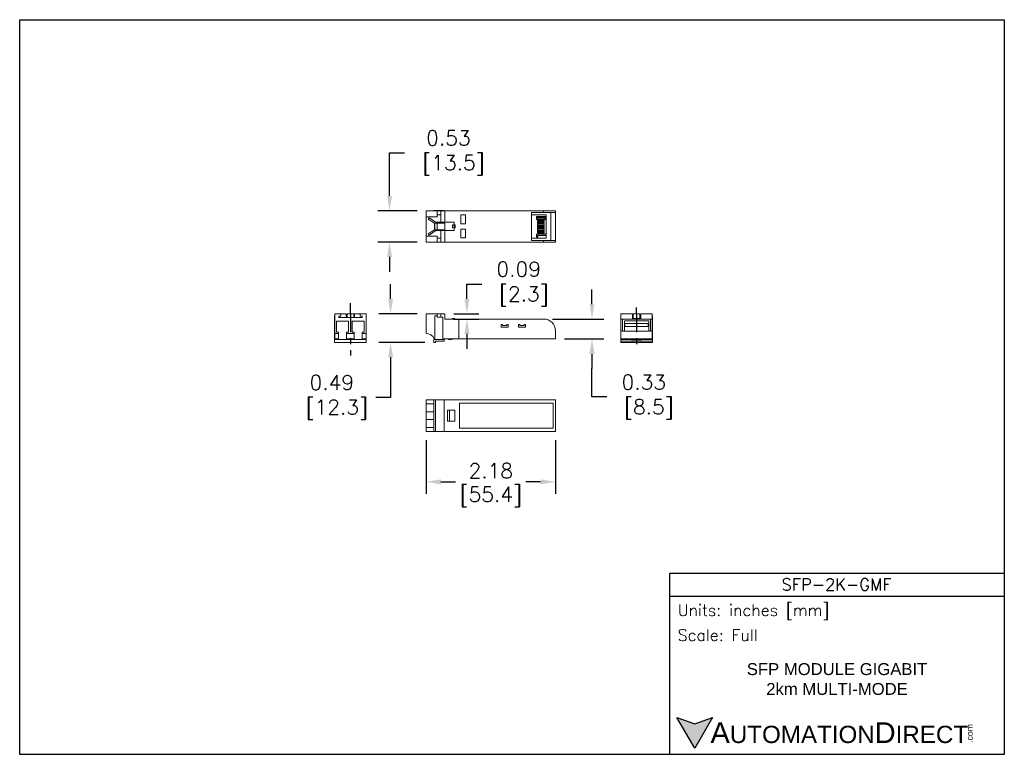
# Model space of a CAD drawing. Extents: x 888.1 to 904.6, y -7.2 to 5.2.
import ezdxf

# ---------------------------------------------------------------- set-up
doc = ezdxf.new("R2010")
doc.units = 0
doc.header["$LTSCALE"] = 0.25
doc.header["$MEASUREMENT"] = 0
doc.linetypes.add('CENTER', pattern=[2, 1.25, -0.25, 0.25, -0.25])
doc.layers.get('0').update_dxf_attribs({"linetype": 'CONTINUOUS'})
doc.layers.get('DEFPOINTS').update_dxf_attribs({"linetype": 'CONTINUOUS'})
for name, color, linetype in [('CENTER', 40, 'CENTER'), ('dim', 140, 'CONTINUOUS'), ('dim @ 1', 140, 'CONTINUOUS'), ('TEXT', 140, 'CONTINUOUS')]:
    doc.layers.add(name, color=color, linetype=linetype)
doc.styles.add('\\M+2ABAC\\M+2A6A11', font='txt')
doc.styles.add('ROMANS', font='romans.shx')
doc.styles.get("Standard").update_dxf_attribs({"font": 'romans.shx'})
doc.dimstyles.get("Standard").update_dxf_attribs({"dimtxt": 0.25, "dimasz": 0.25, "dimexe": 0.2, "dimexo": 0.15, "dimgap": 0.0625, "dimtad": 0, "dimtih": 1, "dimtoh": 1, "dimzin": 0, "dimdsep": 46, "dimtxsty": 'Standard', "dimcen": -0.1, "dimadec": 0, "dimazin": 0, "dimtfac": 1, "dimtofl": 0, "dimtmove": 0, "dimatfit": 3, "dimfxl": 0, "dimtolj": 1, "dimtzin": 0, "dimarcsym": 0})

# ---------------------------------------------------------------- blocks, each defined once
blk = doc.blocks.new('*D0')
at = {"layer": 'DEFPOINTS', "color": 0}
for p in [(894.289, 1.977), (894.904, 1.977), (894.904, 1.447)]:
    blk.add_point(p, dxfattribs=at)
at = {"layer": 'dim', "color": 0, "lineweight": -2}
for p, q in [((894.289, 2.227), (894.289, 2.953)), ((894.289, 2.953), (894.539, 2.953)), ((894.754, 1.977), (894.089, 1.977)), ((894.754, 1.447), (894.089, 1.447)), ((894.289, 1.197), (894.289, 0.947))]:
    blk.add_line(p, q, dxfattribs=at)
at = {"layer": 'dim', "color": 0}
for points in [[(894.247, 2.227), (894.331, 2.227), (894.289, 1.977)], [(894.247, 1.197), (894.331, 1.197), (894.289, 1.447)]]:
    blk.add_solid(points, dxfattribs=at)
at = {"layer": 'dim', "color": 0, "insert": (895.28, 2.953), "char_height": 0.25, "attachment_point": 5}
blk.add_mtext('\\A1;0.53\\P [13.5]', dxfattribs=at)
blk = doc.blocks.new('*D1')
at = {"layer": 'DEFPOINTS', "color": 0}
for p in [(896.884, 0.151), (897.084, -0.183), (897.699, -0.183)]:
    blk.add_point(p, dxfattribs=at)
at = {"layer": 'dim', "color": 0, "lineweight": -2}
for p, q in [((897.699, 0.401), (897.699, 0.651)), ((897.034, 0.151), (897.899, 0.151)), ((897.234, -0.183), (897.899, -0.183)), ((897.699, -0.433), (897.699, -0.683)), ((897.699, -1.163), (897.699, -0.683)), ((897.949, -1.163), (897.699, -1.163))]:
    blk.add_line(p, q, dxfattribs=at)
at = {"layer": 'dim', "color": 0}
for points in [[(897.657, 0.401), (897.74, 0.401), (897.699, 0.151)], [(897.657, -0.433), (897.74, -0.433), (897.699, -0.183)]]:
    blk.add_solid(points, dxfattribs=at)
at = {"layer": 'dim', "color": 0, "insert": (898.571, -1.163), "char_height": 0.25, "attachment_point": 5}
blk.add_mtext('\\A1;0.33\\P [8.5]', dxfattribs=at)
blk = doc.blocks.new('*D2')
at = {"layer": 'DEFPOINTS', "color": 0}
for p in [(894.904, 0.241), (894.306, -0.244), (895.033, -0.244)]:
    blk.add_point(p, dxfattribs=at)
at = {"layer": 'dim', "color": 0, "lineweight": -2}
for p, q in [((894.306, 0.491), (894.306, 0.741)), ((894.754, 0.241), (894.106, 0.241)), ((894.883, -0.244), (894.106, -0.244)), ((894.306, -0.494), (894.306, -1.169)), ((894.306, -1.169), (894.056, -1.169))]:
    blk.add_line(p, q, dxfattribs=at)
at = {"layer": 'dim', "color": 0}
for points in [[(894.265, 0.491), (894.348, 0.491), (894.306, 0.241)], [(894.265, -0.494), (894.348, -0.494), (894.306, -0.244)]]:
    blk.add_solid(points, dxfattribs=at)
at = {"layer": 'dim', "color": 0, "insert": (893.315, -1.169), "char_height": 0.25, "attachment_point": 5}
blk.add_mtext('\\A1;0.49\\P [12.3]', dxfattribs=at)
blk = doc.blocks.new('*D3')
at = {"layer": 'DEFPOINTS', "color": 0}
for p in [(894.904, -1.743), (897.084, -1.743), (897.084, -2.593)]:
    blk.add_point(p, dxfattribs=at)
at = {"layer": 'dim', "color": 0, "lineweight": -2}
for p, q in [((894.904, -1.893), (894.904, -2.793)), ((897.084, -1.893), (897.084, -2.793)), ((895.154, -2.593), (895.401, -2.593)), ((896.834, -2.593), (896.586, -2.593))]:
    blk.add_line(p, q, dxfattribs=at)
at = {"layer": 'dim', "color": 0}
for points in [[(895.154, -2.552), (895.154, -2.635), (894.904, -2.593)], [(896.834, -2.552), (896.834, -2.635), (897.084, -2.593)]]:
    blk.add_solid(points, dxfattribs=at)
at = {"layer": 'dim', "color": 0, "char_height": 0.25, "attachment_point": 5}
for s, insert in [('\\A1;2.18', (895.994, -2.406)), ('\\A1;[55.4]', (895.994, -2.846))]:
    blk.add_mtext(s, dxfattribs=dict(at, insert=insert))
blk = doc.blocks.new('*D4')
at = {"layer": 'DEFPOINTS', "color": 0}
for p in [(895.219, 0.241), (895.592, 0.241), (895.219, 0.151)]:
    blk.add_point(p, dxfattribs=at)
at = {"layer": 'dim', "color": 0, "lineweight": -2}
for p, q in [((895.592, 0.491), (895.592, 0.741)), ((895.592, 0.741), (895.842, 0.741)), ((895.369, 0.241), (895.792, 0.241)), ((895.369, 0.151), (895.792, 0.151)), ((895.592, -0.099), (895.592, -0.349))]:
    blk.add_line(p, q, dxfattribs=at)
at = {"layer": 'dim', "color": 0}
for points in [[(895.55, 0.491), (895.634, 0.491), (895.592, 0.241)], [(895.55, -0.099), (895.634, -0.099), (895.592, 0.151)]]:
    blk.add_solid(points, dxfattribs=at)
at = {"layer": 'dim', "color": 0, "insert": (896.464, 0.741), "char_height": 0.25, "attachment_point": 5}
blk.add_mtext('\\A1;0.09\\P [2.3]', dxfattribs=at)

msp = doc.modelspace()

# ---------------------------------------------------------------- hatches: boundary and pattern name
at = {"layer": 'TEXT'}
msp.add_hatch(color=256, dxfattribs=at).paths.add_polyline_path([(899.73, -6.564), (899.43, -6.673), (899.13, -6.564), (899.43, -7.083)])

# ---------------------------------------------------------------- linework, layer by layer
at = {"color": 7, "linetype": 'Continuous', "lineweight": 15}
for p, q in [((895.093, 1.977), (894.904, 1.977)), ((894.904, 1.977), (894.904, 1.875)), ((894.904, 1.875), (895.093, 1.875)), ((894.904, 1.875), (894.904, 1.549)), ((894.941, 1.836), (894.954, 1.856)), ((895.045, 1.767), (894.941, 1.836)), ((894.954, 1.856), (895.066, 1.782)), ((895.054, 1.979), (895.033, 1.979)), ((895.033, 1.977), (895.033, 1.979)), ((895.054, 1.977), (895.054, 1.979)), ((895.093, 1.979), (895.054, 1.979)), ((895.093, 1.977), (895.093, 1.979)), ((895.184, 1.979), (895.093, 1.979)), ((895.093, 1.977), (895.093, 1.875)), ((895.153, 1.977), (895.093, 1.977)), ((895.153, 1.909), (895.093, 1.909)), ((895.153, 1.977), (895.153, 1.782)), ((895.219, 1.977), (895.153, 1.977)), ((895.184, 1.977), (895.184, 1.979)), ((895.206, 1.979), (895.184, 1.979)), ((895.206, 1.977), (895.206, 1.979)), ((895.219, 1.782), (895.219, 1.977)), ((895.454, 1.977), (895.219, 1.977)), ((896.884, 1.977), (895.454, 1.977)), ((895.489, 1.906), (895.489, 1.756)), ((895.569, 1.906), (895.489, 1.906)), ((895.569, 1.756), (895.569, 1.906)), ((896.884, 1.947), (896.679, 1.947)), ((896.679, 1.477), (896.679, 1.947)), ((896.929, 1.91), (896.679, 1.91)), ((896.762, 1.88), (896.762, 1.861)), ((896.916, 1.88), (896.762, 1.88)), ((896.762, 1.85), (896.762, 1.831)), ((896.762, 1.831), (896.916, 1.831)), ((896.778, 1.861), (896.916, 1.861)), ((896.916, 1.85), (896.778, 1.85)), ((896.884, 1.947), (896.884, 1.977)), ((896.884, 1.977), (897.084, 1.977)), ((897.084, 1.947), (896.884, 1.947)), ((896.916, 1.861), (896.916, 1.88)), ((896.916, 1.831), (896.916, 1.85)), ((896.929, 1.91), (896.929, 1.514)), ((897.004, 1.477), (897.004, 1.947)), ((897.084, 1.977), (897.084, 1.947)), ((897.084, 1.477), (897.084, 1.947)), ((895.092, 1.767), (895.045, 1.767)), ((895.066, 1.782), (895.153, 1.782)), ((895.092, 1.767), (895.092, 1.656)), ((895.219, 1.767), (895.092, 1.767)), ((895.219, 1.782), (895.153, 1.782)), ((895.379, 1.782), (895.219, 1.782)), ((895.219, 1.656), (895.219, 1.767)), ((895.379, 1.737), (895.347, 1.737)), ((895.347, 1.687), (895.347, 1.737)), ((895.379, 1.687), (895.347, 1.687)), ((895.379, 1.737), (895.379, 1.782)), ((895.379, 1.687), (895.379, 1.737)), ((895.394, 1.737), (895.379, 1.737)), ((895.394, 1.687), (895.379, 1.687)), ((895.379, 1.642), (895.379, 1.687)), ((895.394, 1.737), (895.394, 1.687)), ((895.489, 1.756), (895.569, 1.756)), ((895.569, 1.668), (895.489, 1.668)), ((895.489, 1.668), (895.489, 1.518)), ((895.569, 1.518), (895.569, 1.668)), ((896.779, 1.801), (896.779, 1.82)), ((896.892, 1.82), (896.779, 1.82)), ((896.779, 1.801), (896.892, 1.801)), ((896.779, 1.771), (896.779, 1.79)), ((896.892, 1.79), (896.779, 1.79)), ((896.779, 1.771), (896.892, 1.771)), ((896.779, 1.741), (896.779, 1.76)), ((896.892, 1.76), (896.779, 1.76)), ((896.779, 1.741), (896.892, 1.741)), ((896.779, 1.711), (896.779, 1.73)), ((896.892, 1.73), (896.779, 1.73)), ((896.779, 1.711), (896.892, 1.711)), ((896.892, 1.7), (896.779, 1.7)), ((896.779, 1.681), (896.779, 1.7)), ((896.779, 1.681), (896.892, 1.681)), ((896.779, 1.651), (896.779, 1.67)), ((896.892, 1.67), (896.779, 1.67)), ((896.892, 1.82), (896.892, 1.801)), ((896.892, 1.79), (896.892, 1.771)), ((896.892, 1.76), (896.892, 1.741)), ((896.892, 1.73), (896.892, 1.711)), ((896.892, 1.7), (896.892, 1.681)), ((896.892, 1.67), (896.892, 1.651)), ((895.093, 1.549), (894.904, 1.549)), ((894.904, 1.549), (894.904, 1.447)), ((894.941, 1.587), (895.045, 1.656)), ((894.954, 1.567), (894.941, 1.587)), ((895.066, 1.642), (894.954, 1.567)), ((895.092, 1.656), (895.045, 1.656)), ((895.153, 1.642), (895.066, 1.642)), ((895.092, 1.656), (895.219, 1.656)), ((895.093, 1.447), (895.093, 1.549)), ((895.153, 1.514), (895.093, 1.514)), ((895.153, 1.642), (895.219, 1.642)), ((895.153, 1.642), (895.153, 1.447)), ((895.219, 1.447), (895.219, 1.642)), ((895.219, 1.642), (895.379, 1.642)), ((895.489, 1.518), (895.569, 1.518)), ((896.929, 1.514), (896.679, 1.514)), ((896.916, 1.58), (896.762, 1.58)), ((896.762, 1.58), (896.762, 1.561)), ((896.779, 1.651), (896.892, 1.651)), ((896.779, 1.621), (896.779, 1.64)), ((896.892, 1.64), (896.779, 1.64)), ((896.779, 1.621), (896.892, 1.621)), ((896.779, 1.591), (896.779, 1.61)), ((896.892, 1.61), (896.779, 1.61)), ((896.779, 1.591), (896.892, 1.591)), ((896.785, 1.561), (896.916, 1.561)), ((896.892, 1.64), (896.892, 1.621)), ((896.892, 1.591), (896.892, 1.61)), ((896.916, 1.561), (896.916, 1.58)), ((894.904, 1.447), (895.093, 1.447)), ((895.033, 1.444), (895.033, 1.447)), ((895.054, 1.444), (895.033, 1.444)), ((895.054, 1.444), (895.054, 1.447)), ((895.093, 1.444), (895.054, 1.444)), ((895.093, 1.444), (895.093, 1.447)), ((895.093, 1.447), (895.153, 1.447)), ((895.184, 1.444), (895.093, 1.444)), ((895.153, 1.447), (895.219, 1.447)), ((895.184, 1.444), (895.184, 1.447)), ((895.206, 1.444), (895.184, 1.444)), ((895.206, 1.444), (895.206, 1.447)), ((895.454, 1.447), (895.219, 1.447)), ((896.884, 1.447), (895.454, 1.447)), ((896.679, 1.477), (896.884, 1.477)), ((896.884, 1.447), (896.884, 1.477)), ((896.884, 1.477), (897.084, 1.477)), ((897.084, 1.447), (896.884, 1.447)), ((897.084, 1.477), (897.084, 1.447)), ((893.362, 0.206), (893.362, -0.193)), ((893.364, 0.206), (893.362, 0.206)), ((893.364, 0.241), (893.364, -0.093)), ((893.364, 0.241), (893.466, 0.241)), ((893.466, 0.201), (893.432, 0.201)), ((893.432, 0.201), (893.432, 0.176)), ((893.432, 0.176), (893.827, 0.176)), ((893.466, 0.241), (893.466, 0.201)), ((893.466, 0.241), (893.559, 0.241)), ((893.559, 0.176), (893.559, 0.241)), ((893.574, 0.241), (893.685, 0.241)), ((893.574, 0.241), (893.574, 0.176)), ((893.685, 0.241), (893.685, 0.176)), ((893.699, 0.241), (893.792, 0.241)), ((893.699, 0.241), (893.699, 0.176)), ((893.792, 0.201), (893.792, 0.241)), ((893.792, 0.241), (893.894, 0.241)), ((893.827, 0.201), (893.792, 0.201)), ((893.827, 0.176), (893.827, 0.201)), ((893.894, -0.093), (893.894, 0.241)), ((893.897, 0.206), (893.894, 0.206)), ((893.897, 0.206), (893.897, -0.193)), ((894.904, -0.093), (894.904, 0.241)), ((894.904, 0.241), (895.093, 0.241)), ((895.093, 0.206), (895.054, 0.206)), ((895.054, 0.206), (895.054, -0.193)), ((895.093, 0.241), (895.093, 0.206)), ((895.093, 0.241), (895.153, 0.241)), ((895.093, 0.182), (895.093, 0.206)), ((895.184, 0.182), (895.093, 0.182)), ((895.153, 0.182), (895.153, 0.241)), ((895.153, 0.241), (895.219, 0.241)), ((895.184, -0.193), (895.184, 0.182)), ((895.219, 0.241), (895.219, 0.151)), ((898.182, 0.206), (898.184, 0.206)), ((898.182, 0.182), (898.182, 0.206)), ((898.182, -0.193), (898.182, 0.182)), ((898.182, 0.182), (898.184, 0.182)), ((898.184, 0.241), (898.379, 0.241)), ((898.184, 0.241), (898.184, 0.151)), ((898.379, 0.151), (898.379, 0.241)), ((898.379, 0.176), (898.394, 0.176)), ((898.394, 0.161), (898.394, 0.241)), ((898.394, 0.241), (898.504, 0.241)), ((898.504, 0.161), (898.504, 0.241)), ((898.504, 0.176), (898.519, 0.176)), ((898.519, 0.241), (898.714, 0.241)), ((898.519, 0.241), (898.519, 0.151)), ((898.714, 0.241), (898.714, 0.151)), ((898.714, 0.206), (898.717, 0.206)), ((898.714, 0.182), (898.717, 0.182)), ((898.717, 0.182), (898.717, 0.206)), ((898.717, -0.193), (898.717, 0.182)), ((893.599, 0.113), (893.396, 0.113)), ((893.396, 0.113), (893.396, -0.072)), ((893.599, -0.072), (893.599, 0.113)), ((893.659, 0.113), (893.659, -0.072)), ((893.862, 0.113), (893.659, 0.113)), ((893.862, -0.072), (893.862, 0.113)), ((895.454, 0.151), (895.219, 0.151)), ((895.347, 0.161), (895.347, 0.151)), ((895.379, 0.161), (895.347, 0.161)), ((895.394, 0.151), (895.379, 0.161)), ((895.454, 0.151), (895.454, -0.183)), ((896.884, 0.151), (895.454, 0.151)), ((896.169, 0.056), (896.169, 0.016)), ((896.194, 0.056), (896.169, 0.056)), ((896.169, 0.016), (896.289, 0.016)), ((896.194, 0.044), (896.194, 0.056)), ((896.264, 0.044), (896.194, 0.044)), ((896.264, 0.056), (896.264, 0.044)), ((896.289, 0.056), (896.264, 0.056)), ((896.289, 0.016), (896.289, 0.056)), ((896.459, 0.056), (896.459, 0.016)), ((896.484, 0.056), (896.459, 0.056)), ((896.459, 0.016), (896.579, 0.016)), ((896.484, 0.044), (896.484, 0.056)), ((896.554, 0.044), (896.484, 0.044)), ((896.579, 0.056), (896.554, 0.056)), ((896.554, 0.056), (896.554, 0.044)), ((896.579, 0.016), (896.579, 0.056)), ((898.184, -0.049), (898.184, 0.151)), ((898.184, 0.151), (898.214, 0.151)), ((898.214, 0.151), (898.214, -0.049)), ((898.214, 0.151), (898.684, 0.151)), ((898.654, 0.121), (898.244, 0.121)), ((898.244, 0.121), (898.244, -0.056)), ((898.251, 0.074), (898.251, 0.025)), ((898.647, 0.074), (898.251, 0.074)), ((898.251, 0.025), (898.647, 0.025)), ((898.31, 0.075), (898.31, 0.074)), ((898.31, 0.075), (898.329, 0.075)), ((898.329, 0.075), (898.329, 0.074)), ((898.34, 0.075), (898.34, 0.074)), ((898.34, 0.075), (898.359, 0.075)), ((898.359, 0.074), (898.359, 0.075)), ((898.37, 0.075), (898.37, 0.074)), ((898.389, 0.075), (898.37, 0.075)), ((898.389, 0.074), (898.389, 0.075)), ((898.394, 0.161), (898.424, 0.161)), ((898.4, 0.075), (898.4, 0.074)), ((898.419, 0.075), (898.4, 0.075)), ((898.408, 0.151), (898.408, 0.161)), ((898.419, 0.074), (898.419, 0.075)), ((898.424, 0.151), (898.424, 0.161)), ((898.424, 0.161), (898.474, 0.161)), ((898.449, 0.075), (898.43, 0.075)), ((898.43, 0.075), (898.43, 0.074)), ((898.449, 0.074), (898.449, 0.075)), ((898.46, 0.075), (898.46, 0.074)), ((898.479, 0.075), (898.46, 0.075)), ((898.474, 0.151), (898.474, 0.161)), ((898.474, 0.161), (898.504, 0.161)), ((898.479, 0.074), (898.479, 0.075)), ((898.49, 0.151), (898.49, 0.161)), ((898.49, 0.075), (898.49, 0.074)), ((898.509, 0.075), (898.49, 0.075)), ((898.509, 0.074), (898.509, 0.075)), ((898.539, 0.075), (898.52, 0.075)), ((898.52, 0.075), (898.52, 0.074)), ((898.539, 0.074), (898.539, 0.075)), ((898.55, 0.075), (898.55, 0.074)), ((898.569, 0.075), (898.55, 0.075)), ((898.569, 0.074), (898.569, 0.075)), ((898.58, 0.075), (898.58, 0.074)), ((898.58, 0.075), (898.599, 0.075)), ((898.599, 0.075), (898.599, 0.074)), ((898.61, 0.075), (898.61, 0.074)), ((898.61, 0.075), (898.629, 0.075)), ((898.629, 0.075), (898.629, 0.074)), ((898.647, 0.025), (898.647, 0.074)), ((898.654, -0.056), (898.654, 0.121)), ((898.684, 0.151), (898.714, 0.151)), ((898.684, -0.049), (898.684, 0.151)), ((898.714, 0.151), (898.714, -0.049)), ((893.43, -0.093), (893.364, -0.093)), ((893.364, -0.183), (893.364, -0.093)), ((893.396, -0.072), (893.43, -0.072)), ((893.43, -0.072), (893.43, -0.093)), ((893.43, -0.183), (893.43, -0.093)), ((893.565, -0.093), (893.565, -0.072)), ((893.565, -0.072), (893.599, -0.072)), ((893.693, -0.093), (893.565, -0.093)), ((893.565, -0.093), (893.565, -0.183)), ((893.659, -0.072), (893.693, -0.072)), ((893.693, -0.072), (893.693, -0.093)), ((893.693, -0.183), (893.693, -0.093)), ((893.828, -0.093), (893.828, -0.072)), ((893.828, -0.072), (893.862, -0.072)), ((893.894, -0.093), (893.828, -0.093)), ((893.828, -0.093), (893.828, -0.183)), ((893.894, -0.183), (893.894, -0.093)), ((897.084, -0.183), (897.084, -0.049)), ((898.184, -0.183), (898.184, -0.049)), ((898.214, -0.049), (898.184, -0.049)), ((898.214, -0.049), (898.214, -0.056)), ((898.214, -0.056), (898.684, -0.056)), ((898.714, -0.049), (898.684, -0.049)), ((898.684, -0.056), (898.684, -0.049)), ((898.714, -0.049), (898.714, -0.183)), ((893.43, -0.193), (893.362, -0.193)), ((893.897, -0.194), (893.362, -0.194)), ((893.362, -0.194), (893.362, -0.244)), ((893.897, -0.244), (893.362, -0.244)), ((893.364, -0.183), (893.43, -0.183)), ((893.43, -0.193), (893.43, -0.183)), ((893.43, -0.193), (893.565, -0.193)), ((893.539, -0.193), (893.539, -0.194)), ((893.565, -0.183), (893.693, -0.183)), ((893.565, -0.183), (893.565, -0.193)), ((893.693, -0.193), (893.565, -0.193)), ((893.693, -0.193), (893.693, -0.183)), ((893.693, -0.193), (893.828, -0.193)), ((893.719, -0.193), (893.719, -0.194)), ((893.828, -0.183), (893.894, -0.183)), ((893.828, -0.183), (893.828, -0.193)), ((893.897, -0.193), (893.828, -0.193)), ((893.897, -0.194), (893.897, -0.244)), ((895.206, -0.194), (895.033, -0.194)), ((895.033, -0.194), (895.033, -0.244)), ((895.033, -0.244), (895.064, -0.244)), ((895.054, -0.183), (895.041, -0.183)), ((895.054, -0.193), (895.184, -0.193)), ((895.064, -0.223), (895.206, -0.223)), ((895.064, -0.244), (895.064, -0.223)), ((895.454, -0.183), (895.184, -0.183)), ((895.206, -0.223), (895.206, -0.194)), ((895.264, -0.183), (895.3, -0.202)), ((895.3, -0.202), (895.391, -0.183)), ((897.084, -0.183), (895.454, -0.183)), ((898.182, -0.193), (898.359, -0.193)), ((898.182, -0.223), (898.182, -0.194)), ((898.182, -0.194), (898.359, -0.194)), ((898.182, -0.223), (898.717, -0.223)), ((898.182, -0.244), (898.182, -0.223)), ((898.182, -0.244), (898.717, -0.244)), ((898.714, -0.183), (898.184, -0.183)), ((898.359, -0.202), (898.359, -0.183)), ((898.359, -0.202), (898.539, -0.202)), ((898.539, -0.202), (898.539, -0.183)), ((898.539, -0.193), (898.717, -0.193)), ((898.539, -0.194), (898.717, -0.194)), ((898.717, -0.223), (898.717, -0.194)), ((898.717, -0.244), (898.717, -0.223)), ((895.033, -1.213), (894.904, -1.213)), ((894.904, -1.213), (894.904, -1.279)), ((894.904, -1.279), (895.033, -1.279)), ((894.904, -1.279), (894.904, -1.414)), ((895.033, -1.211), (895.064, -1.211)), ((895.033, -1.211), (895.033, -1.746)), ((895.064, -1.211), (895.064, -1.746)), ((895.064, -1.211), (895.206, -1.211)), ((895.206, -1.211), (895.206, -1.746)), ((895.454, -1.213), (895.206, -1.213)), ((897.084, -1.213), (895.454, -1.213)), ((895.469, -1.268), (895.469, -1.688)), ((897.044, -1.268), (895.469, -1.268)), ((897.044, -1.688), (897.044, -1.268)), ((897.084, -1.743), (897.084, -1.213)), ((894.904, -1.414), (894.904, -1.542)), ((895.033, -1.414), (894.904, -1.414)), ((895.264, -1.388), (895.3, -1.388)), ((895.264, -1.568), (895.264, -1.388)), ((895.3, -1.388), (895.3, -1.568)), ((895.3, -1.388), (895.391, -1.388)), ((895.391, -1.388), (895.391, -1.568)), ((894.904, -1.542), (895.033, -1.542)), ((894.904, -1.542), (894.904, -1.677)), ((895.264, -1.568), (895.3, -1.568)), ((895.3, -1.568), (895.391, -1.568)), ((894.904, -1.677), (894.904, -1.743)), ((895.033, -1.677), (894.904, -1.677)), ((895.033, -1.743), (894.904, -1.743)), ((895.033, -1.746), (895.064, -1.746)), ((895.064, -1.746), (895.206, -1.746)), ((895.454, -1.743), (895.206, -1.743)), ((897.084, -1.743), (895.454, -1.743)), ((895.469, -1.688), (897.044, -1.688))]:
    msp.add_line(p, q, dxfattribs=at)
for p, q in [((896.762, 1.861), (896.762, 1.85)), ((896.778, 1.861), (896.778, 1.85)), ((895.045, 1.767), (895.045, 1.656)), ((896.762, 1.561), (896.762, 1.533)), ((896.762, 1.533), (896.785, 1.533)), ((896.785, 1.533), (896.785, 1.561))]:
    msp.add_line(p, q)
for centre, radius, start in [((896.884, -0.049), 0.2, 0), ((894.904, -0.243), 0.15, 23.6842)]:
    msp.add_arc(centre, radius, start, 90, dxfattribs=at)
at = {"layer": 'CENTER'}
for p, q in [((893.629, 0.241), (893.629, 0.421)), ((898.449, 0.241), (898.449, 0.345)), ((893.629, 0.241), (893.629, -0.465)), ((898.449, 0.241), (898.449, -0.336))]:
    msp.add_line(p, q, dxfattribs=at)
at = {"layer": 'DEFPOINTS'}
msp.add_lwpolyline([(904.645, -7.187), (888.058, -7.187), (888.058, 5.197), (904.645, 5.197)], close=True, dxfattribs=at)
at = {"layer": 'TEXT'}
msp.add_line((899.01, -4.52), (904.645, -4.52), dxfattribs=at)
for points in [[(899.01, -7.187), (899.01, -4.132), (904.645, -4.132), (904.645, -7.187)], [(899.73, -6.564), (899.43, -7.083), (899.13, -6.564), (899.43, -6.673)]]:
    msp.add_lwpolyline(points, close=True, dxfattribs=at)

# ---------------------------------------------------------------- texts
at = {"layer": 'TEXT', "linetype": 'Continuous', "insert": (901.819, -4.323), "char_height": 0.2009, "width": 3.78117, "attachment_point": 5, "style": 'ROMANS'}
msp.add_mtext('SFP-2K-GMF', dxfattribs=at)
at = {"layer": 'TEXT', "attachment_point": 4}
for s, insert, char_height, width, style in [(' Units: inches [mm]', (899.01, -4.79), 0.19421, 5.63492, 'ROMANS'), (' Scale: Full', (899.01, -5.178), 0.19421, 5.63492, 'ROMANS'), ('{\\fArial|b0|i0|c0|p34;     \\H1.2x;A\\H0.8333x;UTOMATION\\H1.2x;D\\H0.8333x;IRECT}', (899.13, -6.824), 0.29131, 4.93476, '\\M+2ABAC\\M+2A6A11')]:
    msp.add_mtext(s, dxfattribs=dict(at, insert=insert, char_height=char_height, width=width, style=style))
at = {"layer": 'TEXT', "linetype": 'Continuous', "insert": (901.827, -5.919), "char_height": 0.20088, "width": 4.292, "attachment_point": 5}
msp.add_mtext('{\\fArial|b0|i0|c0|p34;SFP MODULE GIGABIT\\P2km MULTI-MODE}', dxfattribs=at)
at = {"layer": 'TEXT', "insert": (904.009, -6.994), "char_height": 0.10487, "width": 0.31077, "attachment_point": 1, "rotation": 90, "style": '\\M+2ABAC\\M+2A6A11'}
msp.add_mtext('{\\fArial|b0|i0|c0|p34;.com}', dxfattribs=at)

# ---------------------------------------------------------------- dimensions: what is measured, and where the dimension line sits
at = {"layer": 'dim @ 1'}
for base, p1, p2, override, picture, middle in [((894.289, 1.977), (894.904, 1.447), (894.904, 1.977), {"dimscale": 1, "dimpost": '\\X', "dimtix": 0, "dimtofl": 0, "dimtmove": 0, "dimatfit": 3}, '*D0', (895.28, 2.953)), ((895.592, 0.241), (895.219, 0.151), (895.219, 0.241), {"dimscale": 1, "dimpost": '\\X', "dimtix": 0, "dimtofl": 0, "dimtmove": 0, "dimatfit": 3}, '*D4', (896.464, 0.741)), ((894.306302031, -0.243637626), (894.903681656, 0.241362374), (895.032740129, -0.243637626), {"dimscale": 1, "dimpost": '\\X', "dimtix": 0, "dimtofl": 0, "dimtmove": 0, "dimatfit": 3}, '*D2', (893.315230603, -1.169271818)), ((897.699, -0.183), (896.884, 0.151), (897.084, -0.183), {"dimscale": 1, "dimpost": '\\X', "dimtix": 0, "dimtofl": 0, "dimtmove": 1, "dimatfit": 3}, '*D1', (897.938, -1.163))]:
    dim = msp.add_linear_dim(base=base, p1=p1, p2=p2, angle=90, dimstyle='Standard', override=override, dxfattribs=at)
    dim.commit()
    dim.dimension.update_dxf_attribs({"geometry": picture, "text_midpoint": middle, "dimtype": 128})
dim = msp.add_linear_dim(base=(897.084, -2.593), p1=(894.904, -1.743), p2=(897.084, -1.743), dimstyle='Standard', override={"dimscale": 1, "dimpost": '\\X', "dimtix": 0, "dimtofl": 0, "dimtmove": 0, "dimatfit": 3}, dxfattribs=at)
dim.commit()
dim.dimension.update_dxf_attribs({"geometry": '*D3', "text_midpoint": (895.994, -2.593)})

doc.saveas('drawing.dxf')
